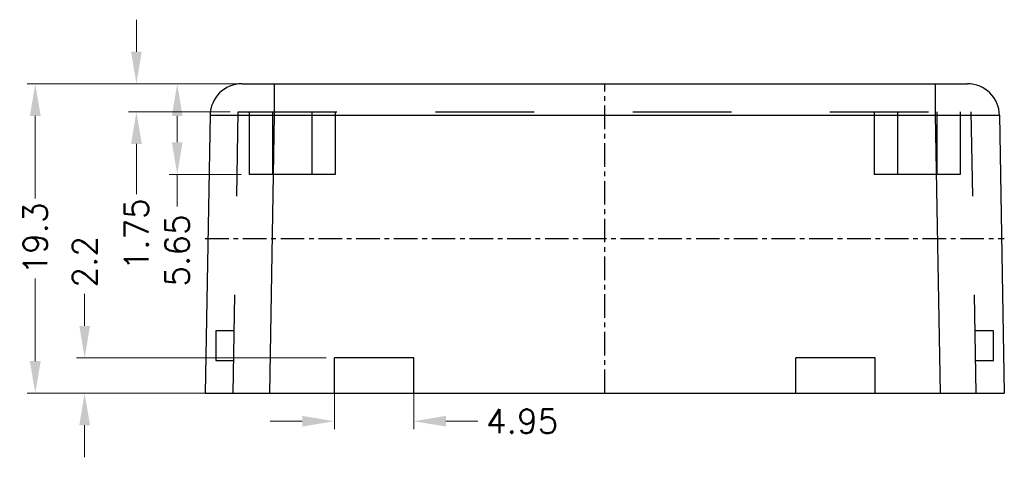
# Model space of a CAD drawing. Header units: millimetres. Extents: x 1261 to 1558, y 771 to 1231.
# Tile 24 of 105: x 1341 to 1372, y 845 to 859. Entities that reach past the tile are written whole.
import ezdxf

# ---------------------------------------------------------------- set-up
doc = ezdxf.new("R2010")
doc.units = ezdxf.units.MM
doc.header["$LTSCALE"] = 30.734
doc.linetypes.add('CENTER', pattern=[0.6, 0.375, -0.075, 0.075, -0.075])
doc.linetypes.add('HIDDEN', pattern=[0.2, 0.1, -0.1])
doc.layers.get('0').update_dxf_attribs({"linetype": 'CONTINUOUS'})
doc.layers.add('DEFAULT_2', color=8, linetype='HIDDEN')
doc.layers.add('dim', color=82, linetype='CONTINUOUS', lineweight=9)
doc.styles.add('CHINA', font='txt.shx', dxfattribs={"bigfont": 'gbcbig.shx'})

msp = doc.modelspace()

# ---------------------------------------------------------------- linework, layer by layer
at = {"color": 7, "linetype": 'Continuous'}
for p, q in [((1348.149, 856.902), (1370.747, 856.902)), ((1349.149, 856.902), (1349.149, 855.92)), ((1369.747, 856.902), (1369.747, 855.92)), ((1347.149, 855.92), (1346.998, 847.252)), ((1349.149, 855.92), (1348.998, 847.252)), ((1349.149, 855.92), (1369.747, 855.92)), ((1369.747, 855.92), (1369.898, 847.252)), ((1371.747, 855.92), (1371.898, 847.252)), ((1351.023, 847.252), (1351.023, 848.352)), ((1353.498, 848.352), (1351.023, 848.352)), ((1353.498, 847.252), (1353.498, 848.352)), ((1367.873, 848.352), (1365.398, 848.352)), ((1365.398, 847.252), (1365.398, 848.352)), ((1367.873, 847.252), (1367.873, 848.352)), ((1346.998, 847.252), (1371.898, 847.252))]:
    msp.add_line(p, q, dxfattribs=at)
at = {"color": 1, "linetype": 'CENTER', "ltscale": 0.063802}
for p, q in [((1359.448, 847.252), (1359.448, 856.902)), ((1346.998, 852.077), (1371.898, 852.077))]:
    msp.add_line(p, q, dxfattribs=at)
at = {"color": 7, "linetype": 'Continuous'}
for centre, start, end in [((1348.149, 855.902), 90, 179), ((1370.747, 855.902), 1, 89.9995)]:
    msp.add_arc(centre, 1, start, end, dxfattribs=at)
for points, knots in [([(1347.149, 855.92), (1347.149, 855.92), (1347.154, 855.92), (1347.16, 855.922), (1347.173, 855.922), (1347.189, 855.923), (1347.211, 855.923), (1347.249, 855.924), (1347.308, 855.925), (1347.391, 855.926), (1347.492, 855.926), (1347.608, 855.927), (1347.74, 855.927), (1347.885, 855.927), (1348.101, 855.926), (1348.394, 855.925), (1348.764, 855.923), (1349.019, 855.921), (1349.149, 855.92)], [0, 0, 0, 0, 0.001285, 0.004925, 0.010947, 0.019346, 0.03011, 0.043208, 0.076271, 0.118234, 0.168678, 0.227133, 0.293023, 0.365726, 0.444533, 0.617387, 0.804944, 1, 1, 1, 1]), ([(1369.747, 855.92), (1369.877, 855.921), (1370.132, 855.923), (1370.503, 855.925), (1370.795, 855.926), (1371.012, 855.927), (1371.157, 855.927), (1371.288, 855.927), (1371.404, 855.926), (1371.505, 855.926), (1371.589, 855.925), (1371.647, 855.924), (1371.685, 855.923), (1371.707, 855.923), (1371.723, 855.922), (1371.736, 855.922), (1371.742, 855.92), (1371.747, 855.92), (1371.747, 855.92)], [0, 0, 0, 0, 0.195056, 0.382613, 0.555467, 0.634274, 0.706977, 0.772867, 0.831322, 0.881766, 0.923729, 0.956792, 0.96989, 0.980653, 0.989053, 0.995075, 0.998715, 1, 1, 1, 1])]:
    msp.add_open_spline(points, degree=3, knots=knots, dxfattribs=at)
at = {"layer": 'DEFAULT_2', "color": 8, "linetype": 'HIDDEN'}
for p, q in [((1347.873, 847.252), (1348.026, 856.027)), ((1348.026, 856.027), (1370.87, 856.027)), ((1348.373, 856.027), (1348.373, 854.077)), ((1349.098, 856.027), (1349.098, 854.077)), ((1350.323, 856.027), (1350.323, 854.077)), ((1351.048, 856.027), (1351.048, 854.077)), ((1367.848, 856.027), (1367.848, 854.077)), ((1368.573, 856.027), (1368.573, 854.077)), ((1369.798, 856.027), (1369.798, 854.077)), ((1370.523, 856.027), (1370.523, 854.077)), ((1371.023, 847.252), (1370.87, 856.027)), ((1351.048, 854.077), (1348.373, 854.077)), ((1370.523, 854.077), (1367.848, 854.077)), ((1347.332, 849.202), (1347.332, 848.277)), ((1347.907, 849.202), (1347.332, 849.202)), ((1371.564, 849.202), (1370.989, 849.202)), ((1371.564, 848.277), (1371.564, 849.202)), ((1347.332, 848.277), (1347.891, 848.277)), ((1371.005, 848.277), (1371.564, 848.277))]:
    msp.add_line(p, q, dxfattribs=at)
at = {"layer": 'dim', "lineweight": 5}
for p, q in [((1344.856, 857.902), (1344.856, 858.902)), ((1341.704, 855.902), (1341.704, 853.327)), ((1346.127, 855.902), (1346.127, 855.077)), ((1344.856, 855.027), (1344.856, 853.457)), ((1346.127, 854.077), (1346.127, 853.077)), ((1341.704, 848.252), (1341.704, 850.827)), ((1343.243, 849.352), (1343.243, 850.352)), ((1343.243, 846.252), (1343.243, 845.252)), ((1350.023, 846.378), (1349.023, 846.378)), ((1354.498, 846.378), (1355.498, 846.378))]:
    msp.add_line(p, q, dxfattribs=at)
at = {"layer": 'dim', "color": 131, "lineweight": 5}
for p, q in [((1348.899, 856.902), (1341.454, 856.902)), ((1348.649, 856.902), (1344.606, 856.902)), ((1348.123, 856.902), (1345.877, 856.902)), ((1347.777, 856.027), (1344.606, 856.027)), ((1348.123, 854.077), (1345.877, 854.077)), ((1350.773, 848.352), (1342.993, 848.352)), ((1351.023, 848.102), (1351.023, 846.129)), ((1353.498, 848.102), (1353.498, 846.129)), ((1346.748, 847.252), (1341.454, 847.252)), ((1350.773, 847.252), (1342.993, 847.252))]:
    msp.add_line(p, q, dxfattribs=at)
at = {"layer": 'dim'}
for points in [[(1344.689, 857.902), (1345.023, 857.902), (1344.856, 856.902)], [(1341.538, 855.902), (1341.871, 855.902), (1341.704, 856.902)], [(1345.96, 855.902), (1346.293, 855.902), (1346.127, 856.902)], [(1344.689, 855.027), (1345.023, 855.027), (1344.856, 856.027)], [(1345.96, 855.077), (1346.293, 855.077), (1346.127, 854.077)], [(1343.076, 849.352), (1343.41, 849.352), (1343.243, 848.352)], [(1341.538, 848.252), (1341.871, 848.252), (1341.704, 847.252)], [(1343.076, 846.252), (1343.41, 846.252), (1343.243, 847.252)], [(1350.023, 846.545), (1350.023, 846.212), (1351.023, 846.378)], [(1354.498, 846.545), (1354.498, 846.212), (1353.498, 846.378)]]:
    msp.add_solid(points, dxfattribs=at)

# ---------------------------------------------------------------- texts
at = {"layer": 'dim', "color": 42, "char_height": 0.75, "attachment_point": 5, "rotation": 90, "style": 'CHINA'}
for s, insert in [('19.3', (1341.704, 852.077)), ('1.75', (1344.856, 852.207)), ('5.65', (1346.127, 851.702)), ('2.2', (1343.243, 851.352))]:
    msp.add_mtext(s, dxfattribs=dict(at, insert=insert))
at = {"layer": 'dim', "color": 42, "insert": (1356.873, 846.378), "char_height": 0.75, "attachment_point": 5, "style": 'CHINA'}
msp.add_mtext('4.95', dxfattribs=at)

doc.saveas('drawing.dxf')
